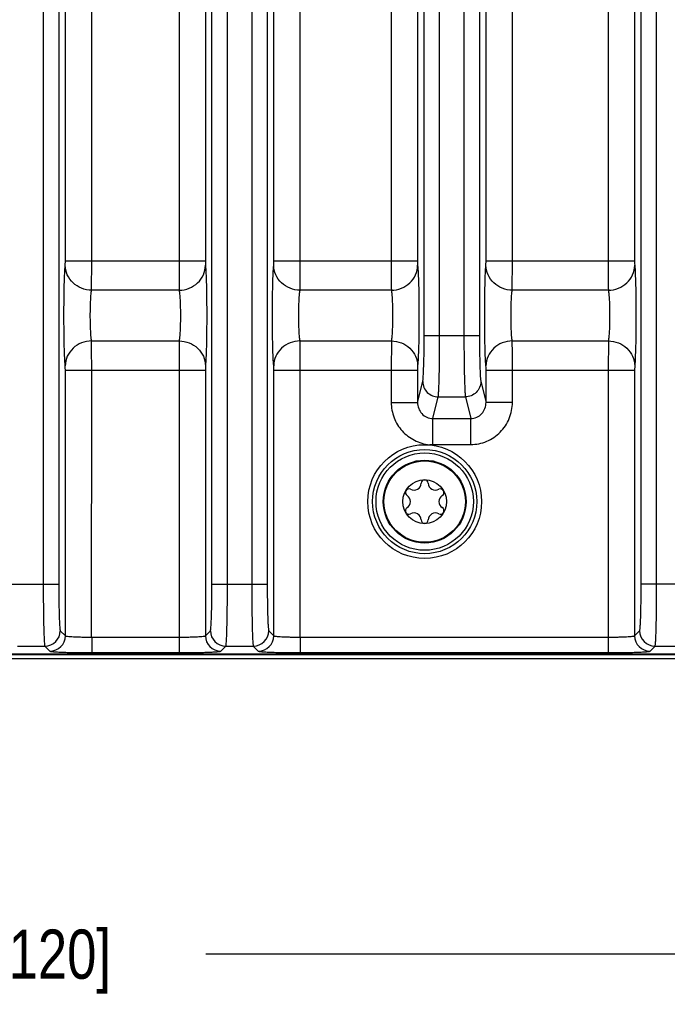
# Model space of a CAD drawing. Header units: inches. Extents: x 0 to 34, y 0 to 22.
# Tile 79 of 137: x 16.9 to 18.6, y 2.2 to 4.7. Entities that reach past the tile are written whole.
import ezdxf

# ---------------------------------------------------------------- set-up
doc = ezdxf.new("R2010")
doc.units = ezdxf.units.IN
doc.header["$LTSCALE"] = 1.87
doc.header["$MEASUREMENT"] = 0
doc.layers.get('0').update_dxf_attribs({"linetype": 'CONTINUOUS'})
doc.layers.add('COSMETIC', color=7, linetype='CONTINUOUS')
doc.layers.add('DIMENSIONS', color=7, linetype='CONTINUOUS')
doc.styles.get("Standard").update_dxf_attribs({"font": 'txt', "width": 0.8})
doc.dimstyles.new('DIMSTYLE_1', dxfattribs={"dimtxt": 0.125, "dimasz": 0.18, "dimexe": 0.125, "dimexo": 0.0625, "dimgap": 0.0625, "dimtad": 0, "dimtih": 1, "dimtoh": 1, "dimzin": 4, "dimdsep": 46, "dimtxsty": 'STANDARD', "dimblk": '_FILLED', "dimblk1": '_FILLED', "dimblk2": '_FILLED', "dimcen": 0.09, "dimadec": 0, "dimazin": 0, "dimtp": 0.001, "dimtm": 0.001, "dimtfac": 1, "dimtofl": 0, "dimtmove": 0, "dimatfit": 3, "dimldrblk": '_FILLED', "dimfxl": 1, "dimtolj": 1, "dimtzin": 4, "dimarcsym": 0})
doc.dimstyles.new('DIMSTYLE_2', dxfattribs={"dimtxt": 0.125, "dimasz": 0.18, "dimexe": 0.125, "dimexo": 0.0625, "dimgap": 0.0625, "dimtad": 0, "dimtih": 1, "dimtoh": 1, "dimzin": 4, "dimdsep": 46, "dimtxsty": 'STANDARD', "dimblk": '_FILLED', "dimblk1": '_FILLED', "dimblk2": '_FILLED', "dimcen": 0.09, "dimadec": 0, "dimazin": 0, "dimtp": 0.01, "dimtm": 0.01, "dimtfac": 1, "dimtofl": 0, "dimtmove": 0, "dimatfit": 3, "dimldrblk": '_FILLED', "dimfxl": 1, "dimtolj": 1, "dimtzin": 4, "dimarcsym": 0})

# ---------------------------------------------------------------- blocks, each defined once
blk = doc.blocks.new('_FILLED')
at = {"color": 0, "linetype": 'BYBLOCK'}
blk.add_solid([(0, 0), (-1, 0.174), (-1, -0.174)], dxfattribs=at)
blk = doc.blocks.new('*D16')
at = {"layer": 'DIMENSIONS', "color": 2, "linetype": 'CONTINUOUS'}
for p, q in [((11.5917, 3.1814), (11.5917, 1.4292)), ((24.4758, 3.0917), (24.4758, 1.4292)), ((11.5917, 1.5542), (17.3088, 1.5542)), ((24.4758, 1.5542), (18.7588, 1.5542))]:
    blk.add_line(p, q, dxfattribs=at)
at = {"layer": 'DIMENSIONS', "color": 2, "linetype": 'CONTINUOUS', "xscale": 0.18, "yscale": 0.18, "zscale": 0.18, "rotation": 180}
blk.add_blockref('_FILLED', (11.5917, 1.5542), dxfattribs=at)
at = {"layer": 'DIMENSIONS', "color": 2, "linetype": 'CONTINUOUS', "xscale": 0.18, "yscale": 0.18, "zscale": 0.18}
blk.add_blockref('_FILLED', (24.4758, 1.5542), dxfattribs=at)
at = {"layer": 'DIMENSIONS', "color": 2, "linetype": 'CONTINUOUS', "insert": (18.0338, 1.6167), "char_height": 0.125, "width": 1.325, "attachment_point": 2, "line_spacing_factor": 0.9}
blk.add_mtext('12.88{\\Ftxt.shx;\\W1.000000;\\H0.125000; }[327.3]', dxfattribs=at)
blk = doc.blocks.new('*D17')
at = {"layer": 'DIMENSIONS', "color": 2, "linetype": 'CONTINUOUS'}
for p, q in [((11.5297, 4.5652), (11.5297, 0.6792)), ((24.4758, 3.0917), (24.4758, 0.6792)), ((11.5297, 0.8042), (17.2778, 0.8042)), ((24.4758, 0.8042), (18.7278, 0.8042))]:
    blk.add_line(p, q, dxfattribs=at)
at = {"layer": 'DIMENSIONS', "color": 2, "linetype": 'CONTINUOUS', "xscale": 0.18, "yscale": 0.18, "zscale": 0.18, "rotation": 180}
blk.add_blockref('_FILLED', (11.5297, 0.8042), dxfattribs=at)
at = {"layer": 'DIMENSIONS', "color": 2, "linetype": 'CONTINUOUS', "xscale": 0.18, "yscale": 0.18, "zscale": 0.18}
blk.add_blockref('_FILLED', (24.4758, 0.8042), dxfattribs=at)
at = {"layer": 'DIMENSIONS', "color": 2, "linetype": 'CONTINUOUS', "insert": (18.0028, 0.8667), "char_height": 0.125, "width": 1.325, "attachment_point": 2, "line_spacing_factor": 0.9}
blk.add_mtext('12.95{\\Ftxt.shx;\\W1.000000;\\H0.125000; }[328.8]', dxfattribs=at)
blk = doc.blocks.new('*D19')
at = {"layer": 'DIMENSIONS', "color": 6, "linetype": 'CONTINUOUS'}
for p, q in [((14.441, 3.6359), (14.441, 2.1792)), ((19.1654, 3.6359), (19.1654, 2.1792)), ((14.441, 2.3042), (16.2282, 2.3042)), ((19.1654, 2.3042), (17.3782, 2.3042))]:
    blk.add_line(p, q, dxfattribs=at)
at = {"layer": 'DIMENSIONS', "color": 6, "linetype": 'CONTINUOUS', "xscale": 0.18, "yscale": 0.18, "zscale": 0.18, "rotation": 180}
blk.add_blockref('_FILLED', (14.441, 2.3042), dxfattribs=at)
at = {"layer": 'DIMENSIONS', "color": 6, "linetype": 'CONTINUOUS', "xscale": 0.18, "yscale": 0.18, "zscale": 0.18}
blk.add_blockref('_FILLED', (19.1654, 2.3042), dxfattribs=at)
at = {"layer": 'DIMENSIONS', "color": 6, "linetype": 'CONTINUOUS', "insert": (16.8032, 2.3667), "char_height": 0.125, "width": 1.025, "attachment_point": 2, "line_spacing_factor": 0.9}
blk.add_mtext('4.72{\\Ftxt.shx;\\W1.000000;\\H0.125000; }[120]', dxfattribs=at)
blk = doc.blocks.new('*D30')
at = {"layer": 'DIMENSIONS', "color": 2, "linetype": 'CONTINUOUS'}
for p, q in [((14.441, 3.6359), (14.441, 2.1792)), ((19.1654, 3.6359), (19.1654, 2.1792)), ((14.441, 2.3042), (16.2282, 2.3042)), ((19.1654, 2.3042), (17.3782, 2.3042))]:
    blk.add_line(p, q, dxfattribs=at)
at = {"layer": 'DIMENSIONS', "color": 2, "linetype": 'CONTINUOUS', "xscale": 0.18, "yscale": 0.18, "zscale": 0.18, "rotation": 180}
blk.add_blockref('_FILLED', (14.441, 2.3042), dxfattribs=at)
at = {"layer": 'DIMENSIONS', "color": 2, "linetype": 'CONTINUOUS', "xscale": 0.18, "yscale": 0.18, "zscale": 0.18}
blk.add_blockref('_FILLED', (19.1654, 2.3042), dxfattribs=at)
at = {"layer": 'DIMENSIONS', "color": 2, "linetype": 'CONTINUOUS', "insert": (16.8032, 2.3667), "char_height": 0.125, "width": 1.025, "attachment_point": 2, "line_spacing_factor": 0.9}
blk.add_mtext('4.72{\\Ftxt.shx;\\W1.000000;\\H0.125000; }[120]', dxfattribs=at)

msp = doc.modelspace()

# ---------------------------------------------------------------- linework, layer by layer
at = {"color": 7, "linetype": 'CONTINUOUS'}
for p, q in [((16.9656, 6.3336), (16.9656, 3.2438)), ((17.0049, 6.3336), (17.0049, 3.2438)), ((17.394, 3.2438), (17.394, 6.3336)), ((17.4334, 3.2438), (17.4334, 6.3336)), ((17.4951, 6.3336), (17.4951, 3.2438)), ((17.5345, 6.3336), (17.5345, 3.2438)), ((18.4842, 3.2438), (18.4842, 6.3336)), ((18.5235, 3.2438), (18.5235, 6.3336)), ((17.933, 3.8755), (17.933, 5.702)), ((17.9723, 3.8755), (17.9723, 5.702)), ((18.0341, 5.702), (18.0341, 3.8755)), ((18.0734, 5.702), (18.0734, 3.8755)), ((17.0217, 4.0649), (17.0217, 5.5125)), ((17.0886, 4.0649), (17.0886, 5.5125)), ((17.3104, 5.5125), (17.3104, 4.0649)), ((17.3773, 5.5125), (17.3773, 4.0649)), ((17.5512, 4.0649), (17.5512, 5.5125)), ((17.6181, 4.0649), (17.6181, 5.5125)), ((17.8494, 5.5125), (17.8494, 4.0649)), ((17.9163, 5.5125), (17.9163, 4.0649)), ((18.0902, 4.0649), (18.0902, 5.5125)), ((18.1571, 4.0649), (18.1571, 5.5125)), ((18.4006, 5.5125), (18.4006, 4.0649)), ((18.4675, 5.5125), (18.4675, 4.0649)), ((17.0214, 4.0538), (17.0217, 4.0649)), ((17.0217, 4.0649), (17.3773, 4.0649)), ((17.0883, 3.9906), (17.0886, 4.0649)), ((17.5509, 4.0538), (17.5512, 4.0649)), ((17.5512, 4.0649), (17.9163, 4.0649)), ((17.6178, 3.9906), (17.6181, 4.0649)), ((18.0899, 4.0538), (18.0902, 4.0649)), ((18.0902, 4.0649), (18.4675, 4.0649)), ((18.1568, 3.9906), (18.1571, 4.0649)), ((17.3107, 3.9906), (17.0883, 3.9906)), ((17.8497, 3.9906), (17.6178, 3.9906)), ((18.4008, 3.9906), (18.1568, 3.9906)), ((17.0883, 3.8619), (17.3107, 3.8619)), ((17.3107, 3.8619), (17.3104, 3.7875)), ((17.6178, 3.8619), (17.8497, 3.8619)), ((17.8497, 3.8619), (17.8494, 3.7875)), ((17.933, 3.8755), (18.0734, 3.8755)), ((18.1568, 3.8619), (18.4008, 3.8619)), ((18.4008, 3.8619), (18.4006, 3.7875)), ((17.0217, 3.1131), (17.0217, 3.7875)), ((17.0217, 3.7875), (17.3773, 3.7875)), ((17.0885, 3.1095), (17.0886, 3.7875)), ((17.3104, 3.7875), (17.3104, 3.1095)), ((17.3776, 3.7987), (17.3773, 3.7875)), ((17.3773, 3.7875), (17.3773, 3.1131)), ((17.5512, 3.7875), (17.9163, 3.7875)), ((17.5512, 3.1131), (17.5512, 3.7875)), ((17.6181, 3.1095), (17.6181, 3.7875)), ((17.8494, 3.7875), (17.8494, 3.7055)), ((17.9165, 3.7987), (17.9163, 3.7875)), ((17.9163, 3.7875), (17.9163, 3.7055)), ((18.0902, 3.7875), (18.4675, 3.7875)), ((18.0902, 3.7055), (18.0902, 3.7875)), ((18.1571, 3.7055), (18.1571, 3.7875)), ((18.4006, 3.7875), (18.4006, 3.1095)), ((18.4677, 3.7987), (18.4675, 3.7875)), ((18.4675, 3.7875), (18.4675, 3.1131)), ((17.9163, 3.7055), (17.9294, 3.7585)), ((18.077, 3.7585), (18.0902, 3.7055)), ((17.8494, 3.7055), (17.9163, 3.7055)), ((17.9552, 3.6649), (17.9688, 3.7195)), ((17.9688, 3.7195), (18.0376, 3.7195)), ((18.0376, 3.7195), (18.0512, 3.6649)), ((18.1571, 3.7055), (18.0902, 3.7055)), ((17.9552, 3.6649), (18.0512, 3.6649)), ((17.9552, 3.5987), (17.9552, 3.6649)), ((18.0512, 3.5987), (18.0512, 3.6649)), ((17.9552, 3.5987), (18.0512, 3.5987)), ((16.8645, 3.2438), (17.0049, 3.2438)), ((17.394, 3.2438), (17.5345, 3.2438)), ((18.6246, 3.2438), (18.4842, 3.2438)), ((17.0089, 3.1258), (17.0217, 3.1131)), ((17.0885, 3.1095), (17.3104, 3.1095)), ((17.0886, 3.1095), (17.0886, 3.0701)), ((17.3104, 3.1095), (17.3104, 3.0701)), ((17.3773, 3.1131), (17.39, 3.1258)), ((17.5384, 3.1258), (17.5512, 3.1131)), ((17.6181, 3.1095), (18.4006, 3.1095)), ((17.6181, 3.1095), (17.6181, 3.0701)), ((18.4006, 3.1095), (18.4006, 3.0701)), ((18.4675, 3.1131), (18.4802, 3.1258)), ((16.8999, 3.0864), (16.9696, 3.0864)), ((16.9696, 3.0864), (16.9823, 3.0737)), ((17.4166, 3.0737), (17.4294, 3.0864)), ((17.4294, 3.0864), (17.4991, 3.0864)), ((17.4991, 3.0864), (17.5118, 3.0737)), ((18.5068, 3.0737), (18.5195, 3.0864)), ((18.5195, 3.0864), (18.5893, 3.0864)), ((12.6877, 3.0666), (24.3657, 3.0666)), ((15.5528, 3.065), (24.365, 3.065)), ((24.3758, 3.0542), (15.553, 3.0542)), ((17.0886, 3.0701), (17.3104, 3.0701)), ((17.6181, 3.0701), (18.4006, 3.0701))]:
    msp.add_line(p, q, dxfattribs=at)
for radius in [0.1445, 0.1236, 0.1053, 0.1033, 0.0555]:
    msp.add_circle((17.9343, 3.4537), radius, dxfattribs=at)
for centre, radius, start, end in [((17.9343, 3.5), 0.00906, 1.6303, 178.3697), ((17.8943, 3.4769), 0.00906, 61.6303, 238.3697), ((17.9072, 3.5008), 0.0181, 241.6303, 358.3697), ((17.9615, 3.5008), 0.0181, 181.6303, 298.3697), ((17.9744, 3.4769), 0.00906, 301.6303, 118.3697), ((17.88, 3.4537), 0.0181, 301.6303, 58.3697), ((17.9886, 3.4537), 0.0181, 121.6303, 238.3697), ((17.8943, 3.4306), 0.00906, 121.6303, 298.3697), ((17.9744, 3.4306), 0.00906, 241.6303, 58.3697), ((17.9072, 3.4067), 0.0181, 1.6303, 118.3697), ((17.9343, 3.4075), 0.00906, 181.6303, 358.3697), ((17.9615, 3.4067), 0.0181, 61.6303, 178.3697), ((16.9695, 3.1259), 0.0394, 270.0842, 359.9158), ((16.9823, 3.1131), 0.0394, 270.0842, 359.9158), ((17.4167, 3.1131), 0.0394, 180.0842, 269.9158), ((17.4294, 3.1259), 0.0394, 180.0842, 269.9158), ((17.499, 3.1259), 0.0394, 270.0842, 359.9158), ((17.5118, 3.1131), 0.0394, 270.0842, 359.9158), ((18.5069, 3.1131), 0.0394, 180.0842, 269.9158), ((18.5196, 3.1259), 0.0394, 180.0842, 269.9158)]:
    msp.add_arc(centre, radius, start, end, dxfattribs=at)
for points, knots in [([(17.0214, 3.7987), (17.0207, 3.8052), (17.0199, 3.8216), (17.0185, 3.8642), (17.018, 3.9262), (17.0185, 3.9883), (17.0199, 4.0308), (17.0207, 4.0473), (17.0214, 4.0538)], [0, 0, 0, 0, 0.076842, 0.193551, 0.5, 0.806448, 0.923156, 1, 1, 1, 1]), ([(17.0883, 3.9906), (17.0796, 3.9907), (17.0623, 3.9941), (17.0403, 4.0081), (17.0252, 4.0289), (17.0215, 4.0456), (17.0214, 4.0538)], [0, 0, 0, 0, 0.256111, 0.509215, 0.756946, 1, 1, 1, 1]), ([(17.3104, 4.0649), (17.3104, 4.057), (17.3104, 4.0322), (17.3104, 4.0074), (17.3107, 3.9906)], [0, 0, 0, 0, 0.321754, 1, 1, 1, 1]), ([(17.3107, 3.9906), (17.3193, 3.9907), (17.3366, 3.9941), (17.3587, 4.008), (17.3737, 4.0289), (17.3775, 4.0456), (17.3776, 4.0538)], [0, 0, 0, 0, 0.256111, 0.509215, 0.756946, 1, 1, 1, 1]), ([(17.3773, 4.0649), (17.3773, 4.0637), (17.3773, 4.06), (17.3773, 4.0563), (17.3776, 4.0538)], [0, 0, 0, 0, 0.321679, 1, 1, 1, 1]), ([(17.3776, 4.0538), (17.3782, 4.0473), (17.3791, 4.0308), (17.3804, 3.9883), (17.3809, 3.9262), (17.3804, 3.8642), (17.3791, 3.8216), (17.3782, 3.8052), (17.3776, 3.7987)], [0, 0, 0, 0, 0.076843, 0.193553, 0.5, 0.806449, 0.923157, 1, 1, 1, 1]), ([(17.5509, 3.7987), (17.5503, 3.8052), (17.5494, 3.8216), (17.548, 3.8642), (17.5475, 3.9262), (17.548, 3.9883), (17.5494, 4.0308), (17.5503, 4.0473), (17.5509, 4.0538)], [0, 0, 0, 0, 0.076842, 0.193551, 0.5, 0.806448, 0.923156, 1, 1, 1, 1]), ([(17.6178, 3.9906), (17.6092, 3.9907), (17.5919, 3.9941), (17.5698, 4.0081), (17.5547, 4.0289), (17.551, 4.0456), (17.5509, 4.0538)], [0, 0, 0, 0, 0.256111, 0.509215, 0.756946, 1, 1, 1, 1]), ([(17.8494, 4.0649), (17.8494, 4.057), (17.8494, 4.0322), (17.8494, 4.0074), (17.8497, 3.9906)], [0, 0, 0, 0, 0.321754, 1, 1, 1, 1]), ([(17.8497, 3.9906), (17.8583, 3.9907), (17.8756, 3.9941), (17.8977, 4.008), (17.9127, 4.0289), (17.9164, 4.0456), (17.9165, 4.0538)], [0, 0, 0, 0, 0.256111, 0.509215, 0.756946, 1, 1, 1, 1]), ([(17.9163, 4.0649), (17.9163, 4.0637), (17.9163, 4.06), (17.9163, 4.0563), (17.9165, 4.0538)], [0, 0, 0, 0, 0.321679, 1, 1, 1, 1]), ([(17.9165, 4.0538), (17.9172, 4.0473), (17.9181, 4.0308), (17.9194, 3.9883), (17.9199, 3.9262), (17.9194, 3.8642), (17.9181, 3.8216), (17.9172, 3.8052), (17.9165, 3.7987)], [0, 0, 0, 0, 0.076843, 0.193553, 0.5, 0.806449, 0.923157, 1, 1, 1, 1]), ([(18.0899, 3.7987), (18.0892, 3.8052), (18.0884, 3.8216), (18.087, 3.8642), (18.0865, 3.9262), (18.087, 3.9883), (18.0884, 4.0308), (18.0892, 4.0473), (18.0899, 4.0538)], [0, 0, 0, 0, 0.076842, 0.193551, 0.5, 0.806448, 0.923156, 1, 1, 1, 1]), ([(18.1568, 3.9906), (18.1481, 3.9907), (18.1308, 3.9941), (18.1088, 4.0081), (18.0937, 4.0289), (18.09, 4.0456), (18.0899, 4.0538)], [0, 0, 0, 0, 0.256111, 0.509215, 0.756946, 1, 1, 1, 1]), ([(18.4006, 4.0649), (18.4006, 4.057), (18.4006, 4.0322), (18.4006, 4.0074), (18.4008, 3.9906)], [0, 0, 0, 0, 0.321754, 1, 1, 1, 1]), ([(18.4008, 3.9906), (18.4095, 3.9907), (18.4268, 3.9941), (18.4489, 4.008), (18.4639, 4.0289), (18.4676, 4.0456), (18.4677, 4.0538)], [0, 0, 0, 0, 0.256111, 0.509215, 0.756946, 1, 1, 1, 1]), ([(18.4675, 4.0649), (18.4675, 4.0637), (18.4675, 4.06), (18.4675, 4.0563), (18.4677, 4.0538)], [0, 0, 0, 0, 0.321679, 1, 1, 1, 1]), ([(18.4677, 4.0538), (18.4684, 4.0473), (18.4692, 4.0308), (18.4706, 3.9883), (18.4711, 3.9262), (18.4706, 3.8642), (18.4692, 3.8216), (18.4684, 3.8052), (18.4677, 3.7987)], [0, 0, 0, 0, 0.076843, 0.193553, 0.5, 0.806449, 0.923157, 1, 1, 1, 1]), ([(17.0883, 3.8619), (17.0876, 3.8651), (17.0868, 3.8734), (17.0854, 3.8949), (17.0849, 3.9262), (17.0854, 3.9576), (17.0868, 3.9791), (17.0876, 3.9874), (17.0883, 3.9906)], [0, 0, 0, 0, 0.077139, 0.193817, 0.499992, 0.806172, 0.922853, 1, 1, 1, 1]), ([(17.3107, 3.9906), (17.3113, 3.9874), (17.3122, 3.9791), (17.3136, 3.9576), (17.3141, 3.9262), (17.3136, 3.8949), (17.3122, 3.8734), (17.3113, 3.8651), (17.3107, 3.8619)], [0, 0, 0, 0, 0.077148, 0.193831, 0.500012, 0.806186, 0.922862, 1, 1, 1, 1]), ([(17.6178, 3.8619), (17.6172, 3.8651), (17.6163, 3.8734), (17.6149, 3.8949), (17.6144, 3.9262), (17.6149, 3.9576), (17.6163, 3.9791), (17.6172, 3.9874), (17.6178, 3.9906)], [0, 0, 0, 0, 0.077139, 0.193817, 0.499992, 0.806172, 0.922853, 1, 1, 1, 1]), ([(17.8497, 3.9906), (17.8503, 3.9874), (17.8512, 3.9791), (17.8525, 3.9576), (17.853, 3.9262), (17.8525, 3.8949), (17.8512, 3.8734), (17.8503, 3.8651), (17.8497, 3.8619)], [0, 0, 0, 0, 0.077148, 0.193831, 0.500012, 0.806186, 0.922862, 1, 1, 1, 1]), ([(18.1568, 3.8619), (18.1561, 3.8651), (18.1553, 3.8734), (18.1539, 3.8949), (18.1534, 3.9262), (18.1539, 3.9576), (18.1553, 3.9791), (18.1561, 3.9874), (18.1568, 3.9906)], [0, 0, 0, 0, 0.077139, 0.193817, 0.499992, 0.806172, 0.922853, 1, 1, 1, 1]), ([(18.4008, 3.9906), (18.4015, 3.9874), (18.4023, 3.9791), (18.4037, 3.9576), (18.4042, 3.9262), (18.4037, 3.8949), (18.4023, 3.8734), (18.4015, 3.8651), (18.4008, 3.8619)], [0, 0, 0, 0, 0.077148, 0.193831, 0.500012, 0.806186, 0.922862, 1, 1, 1, 1]), ([(17.0883, 3.8619), (17.0796, 3.8618), (17.0623, 3.8584), (17.0403, 3.8444), (17.0252, 3.8236), (17.0215, 3.8069), (17.0214, 3.7987)], [0, 0, 0, 0, 0.256111, 0.509215, 0.756946, 1, 1, 1, 1]), ([(17.0886, 3.7875), (17.0886, 3.7955), (17.0885, 3.8203), (17.0885, 3.8451), (17.0883, 3.8619)], [0, 0, 0, 0, 0.321747, 1, 1, 1, 1]), ([(17.3107, 3.8619), (17.3193, 3.8618), (17.3366, 3.8584), (17.3587, 3.8444), (17.3737, 3.8236), (17.3775, 3.8069), (17.3776, 3.7987)], [0, 0, 0, 0, 0.256111, 0.509215, 0.756946, 1, 1, 1, 1]), ([(17.6178, 3.8619), (17.6092, 3.8618), (17.5919, 3.8584), (17.5698, 3.8444), (17.5547, 3.8236), (17.551, 3.8069), (17.5509, 3.7987)], [0, 0, 0, 0, 0.256111, 0.509215, 0.756946, 1, 1, 1, 1]), ([(17.6181, 3.7875), (17.6181, 3.7955), (17.618, 3.8203), (17.6181, 3.8451), (17.6178, 3.8619)], [0, 0, 0, 0, 0.321747, 1, 1, 1, 1]), ([(17.8497, 3.8619), (17.8583, 3.8618), (17.8756, 3.8584), (17.8977, 3.8444), (17.9127, 3.8236), (17.9164, 3.8069), (17.9165, 3.7987)], [0, 0, 0, 0, 0.256111, 0.509215, 0.756946, 1, 1, 1, 1]), ([(17.9294, 3.7585), (17.9298, 3.7601), (17.9303, 3.7645), (17.9313, 3.7776), (17.9321, 3.8012), (17.9329, 3.8358), (17.933, 3.8617), (17.933, 3.8755)], [0, 0, 0, 0, 0.041356, 0.113099, 0.338005, 0.646582, 1, 1, 1, 1]), ([(17.9688, 3.7195), (17.9692, 3.7216), (17.9696, 3.7275), (17.9707, 3.745), (17.9715, 3.7765), (17.9722, 3.8226), (17.9723, 3.8571), (17.9723, 3.8755)], [0, 0, 0, 0, 0.041187, 0.11286, 0.337781, 0.646459, 1, 1, 1, 1]), ([(18.0341, 3.8755), (18.0341, 3.8571), (18.0342, 3.8226), (18.0349, 3.7765), (18.0358, 3.745), (18.0368, 3.7275), (18.0373, 3.7216), (18.0376, 3.7195)], [0, 0, 0, 0, 0.353541, 0.662219, 0.88714, 0.958813, 1, 1, 1, 1]), ([(18.0734, 3.8755), (18.0734, 3.8617), (18.0736, 3.8358), (18.0743, 3.8012), (18.0751, 3.7776), (18.0761, 3.7645), (18.0766, 3.7601), (18.077, 3.7585)], [0, 0, 0, 0, 0.353418, 0.661995, 0.886901, 0.958644, 1, 1, 1, 1]), ([(18.1568, 3.8619), (18.1481, 3.8618), (18.1308, 3.8584), (18.1088, 3.8444), (18.0937, 3.8236), (18.09, 3.8069), (18.0899, 3.7987)], [0, 0, 0, 0, 0.256111, 0.509215, 0.756946, 1, 1, 1, 1]), ([(18.1571, 3.7875), (18.1571, 3.7955), (18.157, 3.8203), (18.157, 3.8451), (18.1568, 3.8619)], [0, 0, 0, 0, 0.321747, 1, 1, 1, 1]), ([(18.4008, 3.8619), (18.4095, 3.8618), (18.4268, 3.8584), (18.4489, 3.8444), (18.4639, 3.8236), (18.4676, 3.8069), (18.4677, 3.7987)], [0, 0, 0, 0, 0.256111, 0.509215, 0.756946, 1, 1, 1, 1]), ([(17.0217, 3.7875), (17.0217, 3.7887), (17.0216, 3.7924), (17.0216, 3.7962), (17.0214, 3.7987)], [0, 0, 0, 0, 0.321679, 1, 1, 1, 1]), ([(17.5512, 3.7875), (17.5512, 3.7887), (17.5512, 3.7924), (17.5512, 3.7962), (17.5509, 3.7987)], [0, 0, 0, 0, 0.321679, 1, 1, 1, 1]), ([(18.0902, 3.7875), (18.0902, 3.7887), (18.0901, 3.7924), (18.0901, 3.7962), (18.0899, 3.7987)], [0, 0, 0, 0, 0.321679, 1, 1, 1, 1]), ([(17.9294, 3.7585), (17.9295, 3.7486), (17.938, 3.7279), (17.9588, 3.7196), (17.9688, 3.7195)], [0, 0, 0, 0, 0.498388, 1, 1, 1, 1]), ([(18.077, 3.7585), (18.0769, 3.7486), (18.0684, 3.7279), (18.0477, 3.7196), (18.0376, 3.7195)], [0, 0, 0, 0, 0.498388, 1, 1, 1, 1]), ([(17.8494, 3.7055), (17.8494, 3.6924), (17.8543, 3.6659), (17.8719, 3.6372), (17.8914, 3.6194), (17.9085, 3.6093), (17.9267, 3.6015), (17.9397, 3.5985), (17.9463, 3.598)], [0, 0, 0, 0, 0.249485, 0.499091, 0.624152, 0.749194, 0.87505, 1, 1, 1, 1]), ([(17.9163, 3.7055), (17.9162, 3.6954), (17.9222, 3.6792), (17.9394, 3.6671), (17.95, 3.6649), (17.9552, 3.6649)], [0, 0, 0, 0, 0.491826, 0.745459, 1, 1, 1, 1]), ([(18.0512, 3.5987), (18.065, 3.5987), (18.093, 3.6043), (18.1282, 3.6282), (18.1516, 3.6637), (18.1571, 3.6917), (18.1571, 3.7055)], [0, 0, 0, 0, 0.250001, 0.499949, 0.749924, 1, 1, 1, 1]), ([(18.0512, 3.6649), (18.0564, 3.6649), (18.067, 3.6671), (18.0842, 3.6792), (18.0902, 3.6954), (18.0902, 3.7055)], [0, 0, 0, 0, 0.254541, 0.508175, 1, 1, 1, 1]), ([(17.9463, 3.598), (17.9477, 3.5984), (17.9507, 3.599), (17.9537, 3.5987), (17.9552, 3.5987)], [0, 0, 0, 0, 0.500041, 1, 1, 1, 1]), ([(16.9656, 3.2438), (16.9656, 3.2242), (16.9657, 3.1956), (16.9662, 3.1591), (16.9667, 3.1358), (16.9673, 3.1164), (16.9678, 3.1031), (16.9684, 3.095), (16.9687, 3.0908), (16.9691, 3.0882), (16.9693, 3.0868), (16.9696, 3.0864)], [0, 0, 0, 0, 0.374574, 0.544541, 0.694494, 0.819013, 0.913444, 0.948291, 0.974421, 0.99167, 1, 1, 1, 1]), ([(17.0049, 3.2438), (17.0049, 3.2291), (17.0051, 3.2076), (17.0056, 3.1803), (17.006, 3.1628), (17.0066, 3.1483), (17.0072, 3.1383), (17.0077, 3.1322), (17.008, 3.1291), (17.0084, 3.1271), (17.0087, 3.126), (17.0089, 3.1258)], [0, 0, 0, 0, 0.374326, 0.544184, 0.694048, 0.818512, 0.912947, 0.947829, 0.974027, 0.991398, 1, 1, 1, 1]), ([(17.39, 3.1258), (17.3903, 3.126), (17.3905, 3.1271), (17.3909, 3.1291), (17.3912, 3.1322), (17.3918, 3.1383), (17.3924, 3.1483), (17.3929, 3.1628), (17.3934, 3.1803), (17.3939, 3.2076), (17.394, 3.2291), (17.394, 3.2438)], [0, 0, 0, 0, 0.008602, 0.025973, 0.052171, 0.087053, 0.181488, 0.305952, 0.455816, 0.625674, 1, 1, 1, 1]), ([(17.4294, 3.0864), (17.4296, 3.0868), (17.4298, 3.0882), (17.4303, 3.0908), (17.4306, 3.095), (17.4311, 3.1031), (17.4317, 3.1164), (17.4323, 3.1358), (17.4327, 3.1591), (17.4332, 3.1956), (17.4334, 3.2242), (17.4334, 3.2438)], [0, 0, 0, 0, 0.00833, 0.025579, 0.051709, 0.086556, 0.180987, 0.305506, 0.455459, 0.625426, 1, 1, 1, 1]), ([(17.4951, 3.2438), (17.4951, 3.2242), (17.4953, 3.1956), (17.4957, 3.1591), (17.4962, 3.1358), (17.4968, 3.1164), (17.4973, 3.1031), (17.4979, 3.095), (17.4982, 3.0908), (17.4986, 3.0882), (17.4988, 3.0868), (17.4991, 3.0864)], [0, 0, 0, 0, 0.374574, 0.544541, 0.694494, 0.819013, 0.913444, 0.948291, 0.974421, 0.99167, 1, 1, 1, 1]), ([(17.5345, 3.2438), (17.5345, 3.2291), (17.5346, 3.2076), (17.5351, 3.1803), (17.5356, 3.1628), (17.5361, 3.1483), (17.5367, 3.1383), (17.5372, 3.1322), (17.5376, 3.1291), (17.538, 3.1271), (17.5382, 3.126), (17.5384, 3.1258)], [0, 0, 0, 0, 0.374326, 0.544184, 0.694048, 0.818512, 0.912947, 0.947829, 0.974027, 0.991398, 1, 1, 1, 1]), ([(18.4802, 3.1258), (18.4804, 3.126), (18.4807, 3.1271), (18.4811, 3.1291), (18.4814, 3.1322), (18.4819, 3.1383), (18.4825, 3.1483), (18.4831, 3.1628), (18.4836, 3.1803), (18.484, 3.2076), (18.4842, 3.2291), (18.4842, 3.2438)], [0, 0, 0, 0, 0.008602, 0.025973, 0.052171, 0.087053, 0.181488, 0.305952, 0.455816, 0.625674, 1, 1, 1, 1]), ([(18.5195, 3.0864), (18.5198, 3.0868), (18.52, 3.0882), (18.5204, 3.0908), (18.5207, 3.095), (18.5213, 3.1031), (18.5219, 3.1164), (18.5224, 3.1358), (18.5229, 3.1591), (18.5234, 3.1956), (18.5235, 3.2242), (18.5235, 3.2438)], [0, 0, 0, 0, 0.00833, 0.025579, 0.051709, 0.086556, 0.180987, 0.305506, 0.455459, 0.625426, 1, 1, 1, 1]), ([(17.0217, 3.1131), (17.022, 3.1125), (17.0243, 3.1122), (17.028, 3.1115), (17.0344, 3.111), (17.0426, 3.1104), (17.0525, 3.11), (17.068, 3.1096), (17.0802, 3.1095), (17.0885, 3.1095)], [0, 0, 0, 0, 0.027055, 0.088463, 0.182905, 0.307206, 0.456809, 0.62635, 1, 1, 1, 1]), ([(17.3104, 3.1095), (17.3188, 3.1095), (17.3309, 3.1096), (17.3464, 3.11), (17.3564, 3.1104), (17.3645, 3.111), (17.3709, 3.1115), (17.3747, 3.1122), (17.377, 3.1125), (17.3773, 3.1131)], [0, 0, 0, 0, 0.373652, 0.543197, 0.692801, 0.817102, 0.911543, 0.972946, 1, 1, 1, 1]), ([(17.5512, 3.1131), (17.5515, 3.1125), (17.5538, 3.1122), (17.5576, 3.1115), (17.564, 3.111), (17.5721, 3.1104), (17.5821, 3.11), (17.5976, 3.1096), (17.6097, 3.1095), (17.6181, 3.1095)], [0, 0, 0, 0, 0.027055, 0.088463, 0.182905, 0.307206, 0.456809, 0.62635, 1, 1, 1, 1]), ([(18.4006, 3.1095), (18.4089, 3.1095), (18.4211, 3.1096), (18.4366, 3.11), (18.4465, 3.1104), (18.4547, 3.111), (18.4611, 3.1115), (18.4648, 3.1122), (18.4671, 3.1125), (18.4675, 3.1131)], [0, 0, 0, 0, 0.373652, 0.543197, 0.692801, 0.817102, 0.911543, 0.972946, 1, 1, 1, 1]), ([(16.9823, 3.0737), (16.9825, 3.0735), (16.9835, 3.0733), (16.9865, 3.0727), (16.9926, 3.0722), (17.0025, 3.0716), (17.0156, 3.0711), (17.0313, 3.0707), (17.056, 3.0702), (17.0753, 3.0701), (17.0886, 3.0701)], [0, 0, 0, 0, 0.0086, 0.025971, 0.087041, 0.181466, 0.305925, 0.455789, 0.62565, 1, 1, 1, 1]), ([(17.3104, 3.0701), (17.3237, 3.0701), (17.343, 3.0702), (17.3676, 3.0707), (17.3834, 3.0711), (17.3964, 3.0716), (17.4063, 3.0722), (17.4125, 3.0727), (17.4155, 3.0733), (17.4164, 3.0735), (17.4166, 3.0737)], [0, 0, 0, 0, 0.374347, 0.54421, 0.694075, 0.818534, 0.912958, 0.974027, 0.991399, 1, 1, 1, 1]), ([(17.5118, 3.0737), (17.5121, 3.0735), (17.513, 3.0733), (17.516, 3.0727), (17.5222, 3.0722), (17.532, 3.0716), (17.5451, 3.0711), (17.5609, 3.0707), (17.5855, 3.0702), (17.6048, 3.0701), (17.6181, 3.0701)], [0, 0, 0, 0, 0.0086, 0.025971, 0.087041, 0.181466, 0.305925, 0.455789, 0.62565, 1, 1, 1, 1]), ([(18.4006, 3.0701), (18.4138, 3.0701), (18.4331, 3.0702), (18.4578, 3.0707), (18.4735, 3.0711), (18.4866, 3.0716), (18.4965, 3.0722), (18.5027, 3.0727), (18.5056, 3.0733), (18.5066, 3.0735), (18.5068, 3.0737)], [0, 0, 0, 0, 0.374347, 0.54421, 0.694075, 0.818534, 0.912958, 0.974027, 0.991399, 1, 1, 1, 1])]:
    msp.add_open_spline(points, degree=3, knots=knots, dxfattribs=at)
at = {"layer": 'COSMETIC', "color": 7, "linetype": 'CONTINUOUS'}
msp.add_circle((17.9343, 3.4537), 0.1323, dxfattribs=at)

# ---------------------------------------------------------------- dimensions: what is measured, and where the dimension line sits
at = {"layer": 'DIMENSIONS', "color": 2, "linetype": 'CONTINUOUS'}
dim = msp.add_linear_dim(base=(24.4758, 0.8042), p1=(11.5297, 4.6277), p2=(24.4758, 3.1542), dimstyle='DIMSTYLE_2', dxfattribs=at)
dim.commit()
dim.dimension.update_dxf_attribs({"geometry": '*D17', "text_midpoint": (18.0028, 0.8042), "dimtype": 160})
at = {"layer": 'DIMENSIONS', "color": 6, "linetype": 'CONTINUOUS'}
dim = msp.add_linear_dim(base=(14.441, 2.3042), p1=(19.1654, 3.6984), p2=(14.441, 3.6984), angle=180, dimstyle='DIMSTYLE_2', dxfattribs=at)
dim.commit()
dim.dimension.update_dxf_attribs({"geometry": '*D19', "text_midpoint": (16.8032, 2.3042), "dimtype": 160})
at = {"layer": 'DIMENSIONS', "color": 2, "linetype": 'CONTINUOUS'}
for base, p1, p2, dimstyle, picture, middle in [((14.441, 2.3042), (19.1654, 3.6984), (14.441, 3.6984), 'DIMSTYLE_1', '*D30', (16.8032, 2.3042)), ((11.5917, 1.5542), (24.4758, 3.1542), (11.5917, 3.2439), 'DIMSTYLE_2', '*D16', (18.0338, 1.5542))]:
    dim = msp.add_linear_dim(base=base, p1=p1, p2=p2, angle=180, dimstyle=dimstyle, dxfattribs=at)
    dim.commit()
    dim.dimension.update_dxf_attribs({"geometry": picture, "text_midpoint": middle, "dimtype": 160})

doc.saveas('drawing.dxf')
